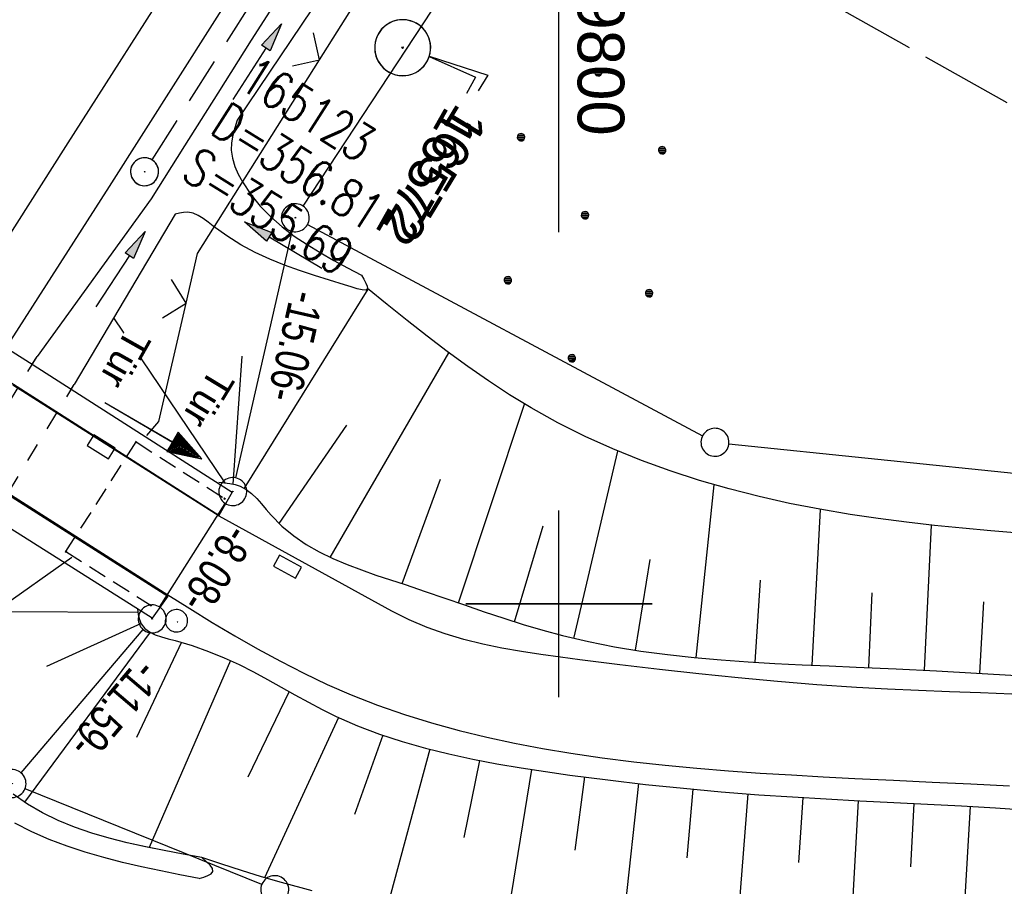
# Model space of a CAD drawing. Extents: x 509054 to 510017, y 459212 to 460305.
# Tile 58 of 63: x 509771 to 509824, y 460085 to 460131. Entities that reach past the tile are written whole.
import ezdxf
from ezdxf import colors
from ezdxf.entities.mleader import LeaderData, LeaderLine
from ezdxf.math import Vec2, Vec3

# ---------------------------------------------------------------- set-up
doc = ezdxf.new("R2010")
doc.units = 0
doc.header["$LTSCALE"] = 10
doc.header["$MEASUREMENT"] = 0
for name, pattern in [('AUSGEZOGEN', [0]), ('LT00', [0]), ('LT01', [0.2, 0.1, -0.1]), ('LT14', [0.6, 0.5, -0.1]), ('LT17', [0.15, 0.1, -0.05]), ('STRICHLINIE2', [0.375, 0.25, -0.125])]:
    doc.linetypes.add(name, pattern=pattern)
doc.layers.get('0').update_dxf_attribs({"linetype": 'LT00'})
for name, color, linetype in [('--EK_FBR', 1, 'LT00'), ('--EK_Haltung', 7, 'STRICHLINIE2'), ('--EK_Schacht-Text', 5, 'LT00'), ('--EL_DFK_AB_L', 21, 'LT00'), ('--EL_DFK_AB_P', 7, 'LT00'), ('--EL_Haltung', 182, 'STRICHLINIE2'), ('ABSTAND', 8, 'LT00'), ('DFK_AB_L', 21, 'LT00'), ('DFK_AB_P', 7, 'LT00'), ('DFK_GZPKT', 250, 'LT00'), ('DFK_KATASTER', 250, 'LT00'), ('DFK_NUTZUNG', 250, 'LT00'), ('DFK_TOPO-SYM', 252, 'LT00'), ('DFK_VERMPKT', 252, 'LT00'), ('FESTPKT_TEXT_A', 211, 'LT00'), ('FESTPKT_TEXT_B', 211, 'LT00'), ('PFEIL', 140, 'AUSGEZOGEN'), ('TOR_TEXT_A', 11, 'Continuous'), ('TOR_TEXT_B', 11, 'Continuous'), ('V109_AFBR_BAB', 250, 'LT00'), ('V109_BOESCH', 250, 'LT00'), ('V109_BOSCHUNG', 250, 'LT00'), ('V109_BR_KAPPE', 30, 'LT00'), ('V109_BR_WID', 30, 'LT17'), ('V109_GRABEN', 250, 'LT00'), ('V109_KA_PRUF', 182, 'LT00'), ('V109_LD_MARK', 250, 'LT00'), ('V109_PKT_AU', 211, 'LT00'), ('V109_RASTER', 250, 'LT00'), ('V109_SINKK', 182, 'LT00'), ('V109_TOR', 10, 'LT00'), ('V109_ZAUN', 40, 'LT00'), ('V110_AFBR_BAB', 250, 'LT00'), ('V110_BOESCH', 250, 'LT00'), ('V110_BOSCHUNG', 250, 'LT00'), ('V110_BR_KAPPE', 30, 'LT00'), ('V110_BR_WID', 30, 'LT17'), ('V110_GRABEN', 250, 'LT00'), ('V110_KA_PRUF', 182, 'LT00'), ('V110_LD_MARK', 250, 'LT00'), ('V110_PKT_AU', 211, 'LT00'), ('V110_RASTER', 250, 'LT00'), ('V110_SINKK', 182, 'LT00'), ('V110_TOR', 10, 'LT00'), ('V110_Verdeckt', 253, 'LT00'), ('V110_ZAUN', 40, 'LT00')]:
    doc.layers.add(name, color=color, linetype=linetype)
doc.layers.add('-BLATT_110-RAND', color=7, linetype='LT14', plot=False)
doc.styles.add('Beschrift', font='ARIAL.TTF')
doc.styles.add('schachtbeschriftung', font='romans.shx', dxfattribs={"width": 0.75, "height": 2})
doc.styles.get("Standard").update_dxf_attribs({"font": 'ARIAL.TTF'})

# ---------------------------------------------------------------- blocks, each defined once
blk = doc.blocks.new('SYMB7010')
at = {"color": 0, "linetype": 'ByBlock'}
for points in [[(-0.031408, 0.499213), (-0.093728, 0.49134), (-0.15457, 0.475719), (-0.212975, 0.452595), (-0.268021, 0.422333), (-0.31884, 0.385411), (-0.36463, 0.342411), (-0.40467, 0.29401), (-0.438329, 0.240973), (-0.465074, 0.184136), (-0.484486, 0.124395), (-0.496256, 0.062692), (-0.5002, 0)], [(0.5002, 0), (0.496256, 0.062692), (0.484485, 0.124395), (0.465074, 0.184136), (0.438329, 0.240973), (0.40467, 0.29401), (0.36463, 0.342411), (0.31884, 0.385411), (0.268021, 0.422333), (0.212975, 0.452595), (0.15457, 0.475719), (0.093728, 0.49134), (0.031408, 0.499213), (-0.031408, 0.499213)], [(-0.5002, 0), (-0.496256, -0.062692), (-0.484486, -0.124395), (-0.465075, -0.184136), (-0.438329, -0.240973), (-0.404671, -0.29401), (-0.36463, -0.342411), (-0.31884, -0.385411), (-0.268021, -0.422333), (-0.212975, -0.452595), (-0.154571, -0.475719), (-0.093728, -0.49134), (-0.031408, -0.499213), (0.031408, -0.499213)], [(0.031408, -0.499213), (0.093728, -0.491341), (0.15457, -0.475719), (0.212975, -0.452595), (0.268021, -0.422333), (0.31884, -0.385411), (0.36463, -0.342411), (0.404671, -0.294011), (0.438329, -0.240974), (0.465075, -0.184136), (0.484486, -0.124395), (0.496256, -0.062692), (0.500201, 0)]]:
    blk.add_lwpolyline(points, dxfattribs=at)
blk = doc.blocks.new('SYMB7301')
at = {"color": 0, "linetype": 'ByBlock'}
for p, q in [((-0.128693, 0), (0, 0.128693)), ((0, -0.128693), (-0.128693, 0)), ((0, 0.128693), (0.128693, 0)), ((0.128693, 0), (0, -0.128693)), ((0.000059, -0.009738), (0.000059, 0.009897)), ((-0.00901, -0.004339), (-0.002225, -0.009749))]:
    blk.add_line(p, q, dxfattribs=at)
for points in [[(-0.002225, 0.009749), (-0.00901, 0.004339), (-0.00901, -0.004339)], [(0.01, 0), (0.006235, 0.007818), (-0.002225, 0.009749)], [(-0.002225, -0.009749), (0.006235, -0.007818), (0.01, 0)]]:
    blk.add_lwpolyline(points, dxfattribs=at)
blk = doc.blocks.new('SYMB0003')
at = {"color": 0, "linetype": 'ByBlock'}
for p, q in [((-0.015712, 0), (0.010166, 0.012015)), ((0, -0.021257), (-0.015712, 0)), ((0.010166, 0.012015), (0, -0.021257))]:
    blk.add_line(p, q, dxfattribs=at)
for points in [[(-0.031395, 0.499013), (-0.093691, 0.491144), (-0.154509, 0.475528), (-0.21289, 0.452414), (-0.267913, 0.422164), (-0.318712, 0.385257), (-0.364484, 0.342274), (-0.404509, 0.293893), (-0.438154, 0.240877), (-0.464888, 0.184062), (-0.484292, 0.124345), (-0.496058, 0.062667), (-0.5, 0)], [(0.5, 0), (0.496057, 0.062667), (0.484292, 0.124345), (0.464888, 0.184062), (0.438153, 0.240877), (0.404509, 0.293893), (0.364484, 0.342274), (0.318712, 0.385257), (0.267913, 0.422164), (0.21289, 0.452414), (0.154509, 0.475528), (0.093691, 0.491144), (0.031395, 0.499013), (-0.031395, 0.499013)], [(-0.5, 0), (-0.496058, -0.062667), (-0.484292, -0.124345), (-0.464888, -0.184062), (-0.438154, -0.240877), (-0.404509, -0.293893), (-0.364485, -0.342274), (-0.318712, -0.385257), (-0.267914, -0.422164), (-0.21289, -0.452414), (-0.154509, -0.475529), (-0.093691, -0.491144), (-0.031395, -0.499014), (0.031395, -0.499014)], [(0.031395, -0.499014), (0.093691, -0.491144), (0.154509, -0.475529), (0.21289, -0.452414), (0.267914, -0.422164), (0.318712, -0.385257), (0.364485, -0.342274), (0.404509, -0.293893), (0.438154, -0.240877), (0.464889, -0.184062), (0.484292, -0.124345), (0.496058, -0.062667), (0.5, 0)]]:
    blk.add_lwpolyline(points, dxfattribs=at)
blk = doc.blocks.new('Ackerland7')
at = {"layer": 'DFK_NUTZUNG', "color": 0, "linetype": 'ByBlock'}
for p, q in [((-4, 3.928), (-4, 3.67)), ((-3.95, 3.628), (-3.95, 3.97)), ((-3.9, 3.99), (-3.9, 3.607)), ((-3.85, 3.601), (-3.85, 3.997)), ((-3.8, 3.99), (-3.8, 3.607)), ((-3.75, 3.628), (-3.75, 3.97)), ((-3.7, 3.928), (-3.7, 3.67)), ((-3.65, 3.798), (-3.65, 3.8)), ((3.7, 3.929), (3.7, 3.671)), ((3.75, 3.629), (3.75, 3.971)), ((3.8, 3.992), (3.8, 3.608)), ((3.85, 3.602), (3.85, 3.998)), ((3.9, 3.992), (3.9, 3.608)), ((3.95, 3.629), (3.95, 3.971)), ((4, 3.929), (4, 3.671)), ((4.05, 3.799), (4.05, 3.801)), ((-7.85, 0.129), (-7.85, -0.129)), ((-7.8, -0.171), (-7.8, 0.171)), ((-7.75, 0.192), (-7.75, -0.192)), ((-7.7, -0.198), (-7.7, 0.198)), ((-7.65, 0.192), (-7.65, -0.192)), ((-7.6, -0.171), (-7.6, 0.171)), ((-7.55, 0.129), (-7.55, -0.129)), ((-7.5, -0.001), (-7.5, 0.001)), ((-0.15, 0.129), (-0.15, -0.129)), ((-0.1, -0.171), (-0.1, 0.171)), ((-0.05, 0.192), (-0.05, -0.192)), ((0, -0.198), (0, 0.198)), ((0.05, 0.192), (0.05, -0.192)), ((0.1, -0.171), (0.1, 0.171)), ((0.15, 0.129), (0.15, -0.129)), ((0.2, -0.001), (0.2, 0.001)), ((7.55, 0.129), (7.55, -0.129)), ((7.6, -0.171), (7.6, 0.171)), ((7.65, 0.192), (7.65, -0.192)), ((7.7, -0.198), (7.7, 0.198)), ((7.75, 0.192), (7.75, -0.192)), ((7.8, -0.171), (7.8, 0.171)), ((7.85, 0.129), (7.85, -0.129)), ((7.9, -0.001), (7.9, 0.001)), ((-4, -3.671), (-4, -3.929)), ((-3.95, -3.971), (-3.95, -3.629)), ((-3.9, -3.608), (-3.9, -3.992)), ((-3.85, -3.998), (-3.85, -3.602)), ((-3.8, -3.608), (-3.8, -3.992)), ((-3.75, -3.971), (-3.75, -3.629)), ((-3.7, -3.671), (-3.7, -3.929)), ((3.7, -3.671), (3.7, -3.929)), ((3.75, -3.971), (3.75, -3.629)), ((3.8, -3.608), (3.8, -3.992)), ((3.85, -3.998), (3.85, -3.602)), ((3.9, -3.608), (3.9, -3.992)), ((3.95, -3.971), (3.95, -3.629)), ((4, -3.671), (4, -3.929)), ((-3.65, -3.801), (-3.65, -3.799)), ((4.05, -3.801), (4.05, -3.799))]:
    blk.add_line(p, q, dxfattribs=at)
for points in [[(-3.65, 3.799), (-3.67, 3.886), (-3.725, 3.955), (-3.805, 3.994), (-3.894, 3.994), (-3.975, 3.955), (-4.03, 3.886), (-4.05, 3.799), (-4.03, 3.712), (-3.975, 3.642), (-3.894, 3.604), (-3.805, 3.604), (-3.725, 3.642), (-3.67, 3.712), (-3.65, 3.799)], [(4.05, 3.8), (4.03, 3.887), (3.975, 3.956), (3.894, 3.995), (3.805, 3.995), (3.725, 3.956), (3.67, 3.887), (3.65, 3.8), (3.67, 3.713), (3.725, 3.644), (3.805, 3.605), (3.894, 3.605), (3.975, 3.644), (4.03, 3.713), (4.05, 3.8)], [(-7.5, 0), (-7.52, 0.087), (-7.575, 0.156), (-7.655, 0.195), (-7.744, 0.195), (-7.825, 0.156), (-7.88, 0.087), (-7.9, 0)], [(0.2, 0), (0.18, 0.087), (0.125, 0.156), (0.045, 0.195), (-0.044, 0.195), (-0.125, 0.156), (-0.18, 0.087), (-0.2, 0)], [(-0.2, 0), (-0.18, -0.087), (-0.125, -0.156), (-0.044, -0.195), (0.045, -0.195), (0.125, -0.156), (0.18, -0.087), (0.2, 0)], [(7.9, 0), (7.88, 0.087), (7.825, 0.156), (7.744, 0.195), (7.655, 0.195), (7.575, 0.156), (7.52, 0.087), (7.5, 0)], [(7.5, 0), (7.52, -0.087), (7.575, -0.156), (7.655, -0.195), (7.744, -0.195), (7.825, -0.156), (7.88, -0.087), (7.9, 0)], [(-7.9, 0), (-7.88, -0.087), (-7.825, -0.156), (-7.744, -0.195), (-7.655, -0.195), (-7.575, -0.156), (-7.52, -0.087), (-7.5, 0)], [(-3.65, -3.8), (-3.67, -3.713), (-3.725, -3.644), (-3.805, -3.605), (-3.894, -3.605), (-3.975, -3.644), (-4.03, -3.713), (-4.05, -3.8), (-4.03, -3.887), (-3.975, -3.956), (-3.894, -3.995), (-3.805, -3.995), (-3.725, -3.956), (-3.67, -3.887), (-3.65, -3.8)], [(4.05, -3.8), (4.03, -3.713), (3.975, -3.644), (3.894, -3.605), (3.805, -3.605), (3.725, -3.644), (3.67, -3.713), (3.65, -3.8), (3.67, -3.887), (3.725, -3.956), (3.805, -3.995), (3.894, -3.995), (3.975, -3.956), (4.03, -3.887), (4.05, -3.8)]]:
    blk.add_lwpolyline(points, dxfattribs=at)
blk = doc.blocks.new('Pfreil3')
at = {"layer": 'PFEIL'}
blk.add_hatch(color=256, dxfattribs=at).paths.add_polyline_path([(-1.549, 0.273), (-1.549, -0.273), (0, 0)])
for p, q in [((-1.549, 0), (-4.831, 0)), ((-1.549, -0.273), (-1.549, 0.273)), ((-1.549, 0.273), (0, 0)), ((0, 0), (-1.549, -0.273))]:
    blk.add_line(p, q, dxfattribs=at)
blk = doc.blocks.new('SYMB0652')
at = {"color": 0, "linetype": 'ByBlock'}
blk.add_lwpolyline([(-0.15, -0.075), (0.15, -0.075), (0.15, 0.075), (-0.15, 0.075), (-0.15, -0.075)], dxfattribs=at)
blk = doc.blocks.new('SYMB0011')
at = {"color": 0, "linetype": 'ByBlock'}
for p, q in [((0.5, 0), (-0.5, 0)), ((0, 0.5), (0, -0.5))]:
    blk.add_line(p, q, dxfattribs=at)
blk = doc.blocks.new('SYMB0070')
at = {"color": 0, "linetype": 'ByBlock'}
for p, q in [((0.5, 0), (0.2, 0.1)), ((0.2, 0.1), (0.2, 0)), ((-0.5, 0), (0.2, 0)), ((0.468, 0), (0.21, 0.086)), ((0.21, 0.086), (0.21, -0.086)), ((0.21, -0.086), (0.468, 0)), ((0.22, -0.072), (0.437, 0)), ((0.23, -0.058), (0.405, 0)), ((0.24, -0.045), (0.374, 0)), ((0.342, 0), (0.25, 0.031)), ((0.25, 0.031), (0.25, -0.031)), ((0.25, -0.031), (0.342, 0)), ((0.26, -0.017), (0.31, 0)), ((0.27, -0.003), (0.279, 0))]:
    blk.add_line(p, q, dxfattribs=at)
for points in [[(0.2, 0), (0.2, -0.1), (0.5, 0)], [(0.437, 0), (0.22, 0.072), (0.22, -0.072)], [(0.405, 0), (0.23, 0.058), (0.23, -0.058)], [(0.374, 0), (0.24, 0.045), (0.24, -0.045)], [(0.31, 0), (0.26, 0.017), (0.26, -0.017)], [(0.279, 0), (0.27, 0.003), (0.27, -0.003)]]:
    blk.add_lwpolyline(points, dxfattribs=at)
blk = doc.blocks.new('_None')
blk = doc.blocks.new('SYMB0024')
at = {"color": 0, "linetype": 'ByBlock'}
for p, q in [((-0.5, 0.5), (0, 0)), ((0, 0), (0.5, 0.5))]:
    blk.add_line(p, q, dxfattribs=at)

msp = doc.modelspace()

# ---------------------------------------------------------------- linework, layer by layer
at = {"layer": '--EK_FBR'}
for points in [[(509790.672, 460145.651), (509788.774, 460142.663), (509775.887, 460122.371), (509770.61, 460114.119), (509765.791, 460106.519), (509762.095, 460100.744), (509750.657, 460082.677), (509737.856, 460062.627)], [(509790.672, 460145.65), (509788.774, 460142.663), (509775.887, 460122.371), (509770.61, 460114.119), (509765.791, 460106.519), (509762.095, 460100.744), (509750.657, 460082.677), (509737.856, 460062.627)], [(509824.264, 460095.152), (509822.595, 460095.216), (509820.928, 460095.279), (509819.261, 460095.346), (509817.598, 460095.422), (509815.937, 460095.513), (509813.825, 460095.655), (509811.717, 460095.826), (509809.609, 460096.022), (509807.499, 460096.241), (509805.384, 460096.479), (509803.261, 460096.733), (509801.127, 460097), (509800.078, 460097.136), (509799.03, 460097.281), (509797.985, 460097.442), (509796.947, 460097.627), (509795.919, 460097.841), (509794.904, 460098.092), (509793.907, 460098.387), (509792.929, 460098.732), (509791.976, 460099.135), (509791.049, 460099.602), (509781.782, 460104.697), (509770.731, 460111.716)], [(509824.264, 460095.152), (509822.595, 460095.216), (509820.928, 460095.279), (509819.261, 460095.346), (509817.598, 460095.422), (509815.937, 460095.513), (509813.825, 460095.655), (509811.717, 460095.826), (509809.609, 460096.022), (509807.499, 460096.241), (509805.384, 460096.479), (509803.261, 460096.733), (509801.127, 460097), (509800.078, 460097.136), (509799.03, 460097.281), (509797.985, 460097.442), (509796.947, 460097.627), (509795.919, 460097.841), (509794.904, 460098.092), (509793.907, 460098.387), (509792.929, 460098.732), (509791.976, 460099.135), (509791.049, 460099.602), (509781.782, 460104.697), (509770.731, 460111.716)], [(509768.771, 460107.026), (509779.036, 460100.487), (509780.221, 460099.739), (509781.416, 460099.002), (509782.621, 460098.283), (509783.839, 460097.585), (509785.071, 460096.915), (509786.319, 460096.277), (509787.583, 460095.676), (509788.866, 460095.119), (509790.282, 460094.566), (509791.719, 460094.066), (509793.175, 460093.617), (509794.645, 460093.213), (509796.129, 460092.853), (509797.623, 460092.532), (509799.125, 460092.247), (509800.631, 460091.994), (509802.316, 460091.746), (509804.004, 460091.531), (509805.694, 460091.345), (509807.386, 460091.184), (509809.079, 460091.045), (509810.774, 460090.925), (509812.47, 460090.819), (509814.167, 460090.725), (509815.864, 460090.638), (509817.936, 460090.538), (509820.009, 460090.44), (509822.081, 460090.342), (509824.153, 460090.24)], [(509768.771, 460107.026), (509779.036, 460100.487), (509780.221, 460099.739), (509781.416, 460099.002), (509782.621, 460098.283), (509783.839, 460097.585), (509785.071, 460096.915), (509786.319, 460096.277), (509787.583, 460095.676), (509788.866, 460095.119), (509790.282, 460094.566), (509791.719, 460094.067), (509793.175, 460093.617), (509794.645, 460093.213), (509796.129, 460092.853), (509797.623, 460092.532), (509799.125, 460092.247), (509800.631, 460091.994), (509802.316, 460091.746), (509804.004, 460091.531), (509805.694, 460091.345), (509807.386, 460091.184), (509809.079, 460091.045), (509810.774, 460090.925), (509812.47, 460090.819), (509814.167, 460090.725), (509815.864, 460090.638), (509817.936, 460090.538), (509820.009, 460090.44), (509822.081, 460090.342), (509824.153, 460090.24)]]:
    msp.add_lwpolyline(points, dxfattribs=at)
at = {"layer": '--EK_Haltung'}
msp.add_line((509778.193, 460123.802), (509791.679, 460145.083), dxfattribs=at)
at = {"layer": '--EL_DFK_AB_L'}
for p, q in [((509786.283, 460121.326), (509799.16, 460140.867)), ((509782.687, 460106.751), (509785.703, 460119.968)), ((509778.601, 460099.823), (509782.119, 460105.386)), ((509771.176, 460090.931), (509777.714, 460098.618))]:
    msp.add_line(p, q, dxfattribs=at)
at = {"layer": '--EL_Haltung'}
msp.add_line((509778.193, 460123.802), (509791.679, 460145.083), dxfattribs=at)
at = {"layer": '-BLATT_110-RAND'}
msp.add_lwpolyline([(509508.658, 460304.606), (509054.467, 459498.793), (509563.218, 459212.038), (510017.409, 460017.852), (509508.658, 460304.606)], dxfattribs=at)
at = {"layer": 'DFK_AB_L'}
for p, q in [((509786.283, 460121.326), (509799.16, 460140.867)), ((509782.687, 460106.751), (509785.703, 460119.968)), ((509778.601, 460099.823), (509782.119, 460105.386)), ((509771.176, 460090.931), (509777.714, 460098.618))]:
    msp.add_line(p, q, dxfattribs=at)
at = {"layer": 'DFK_KATASTER'}
for p, q in [((509786.531, 460120.346), (509807.699, 460109.014)), ((509809.106, 460108.582), (509834.384, 460105.967)), ((509784.075, 460084.951), (509771.386, 460090.078))]:
    msp.add_line(p, q, dxfattribs=at)
at = {"layer": 'V109_AFBR_BAB'}
for points in [[(509790.672, 460145.651), (509788.774, 460142.663), (509775.887, 460122.371), (509770.61, 460114.119), (509765.791, 460106.519), (509762.095, 460100.744), (509750.657, 460082.677), (509737.856, 460062.627)], [(509824.264, 460095.152), (509822.595, 460095.216), (509820.928, 460095.279), (509819.261, 460095.346), (509817.598, 460095.422), (509815.937, 460095.513), (509813.825, 460095.655), (509811.717, 460095.826), (509809.609, 460096.022), (509807.499, 460096.241), (509805.384, 460096.479), (509803.261, 460096.733), (509801.127, 460097), (509800.078, 460097.136), (509799.03, 460097.281), (509797.985, 460097.442), (509796.947, 460097.627), (509795.919, 460097.841), (509794.904, 460098.092), (509793.907, 460098.387), (509792.929, 460098.732), (509791.976, 460099.135), (509791.049, 460099.602), (509781.782, 460104.697), (509770.731, 460111.716)], [(509768.771, 460107.026), (509779.036, 460100.487), (509780.221, 460099.739), (509781.416, 460099.002), (509782.621, 460098.283), (509783.839, 460097.585), (509785.071, 460096.915), (509786.319, 460096.277), (509787.583, 460095.676), (509788.866, 460095.119), (509790.282, 460094.566), (509791.719, 460094.066), (509793.175, 460093.617), (509794.645, 460093.213), (509796.129, 460092.853), (509797.623, 460092.532), (509799.125, 460092.247), (509800.631, 460091.994), (509802.316, 460091.746), (509804.004, 460091.531), (509805.694, 460091.345), (509807.386, 460091.184), (509809.079, 460091.045), (509810.774, 460090.925), (509812.47, 460090.819), (509814.167, 460090.725), (509815.864, 460090.638), (509817.936, 460090.538), (509820.009, 460090.44), (509822.081, 460090.342), (509824.153, 460090.24)]]:
    msp.add_lwpolyline(points, dxfattribs=at)
at = {"layer": 'V109_BOESCH'}
for points in [[(509824.644, 460103.783), (509823.138, 460103.912), (509821.632, 460104.05), (509820.126, 460104.202), (509818.62, 460104.372), (509817.115, 460104.566), (509815.611, 460104.788), (509813.979, 460105.066), (509812.352, 460105.386), (509810.734, 460105.75), (509809.128, 460106.159), (509807.537, 460106.617), (509805.965, 460107.125), (509804.416, 460107.686), (509802.892, 460108.302), (509801.396, 460108.974), (509799.933, 460109.707), (509798.504, 460110.501), (509797.35, 460111.205), (509796.22, 460111.948), (509795.109, 460112.724), (509794.014, 460113.527), (509792.933, 460114.352), (509791.862, 460115.193), (509790.797, 460116.045), (509789.736, 460116.903)], [(509781.77, 460106.517), (509782.071, 460106.491), (509782.367, 460106.454), (509782.653, 460106.396), (509782.922, 460106.308), (509783.241, 460106.137), (509783.531, 460105.911), (509783.802, 460105.645), (509784.06, 460105.353), (509784.314, 460105.05), (509784.571, 460104.75), (509785.155, 460104.159), (509785.785, 460103.64), (509786.454, 460103.183), (509787.157, 460102.781), (509787.888, 460102.424), (509788.642, 460102.105), (509789.412, 460101.814), (509790.193, 460101.543), (509790.98, 460101.283), (509791.766, 460101.025), (509792.833, 460100.666), (509793.891, 460100.301), (509794.943, 460099.935), (509795.991, 460099.575), (509797.038, 460099.225), (509798.086, 460098.891), (509799.138, 460098.579), (509800.197, 460098.294), (509801.584, 460097.97), (509802.984, 460097.697), (509804.396, 460097.467), (509805.819, 460097.277), (509807.25, 460097.121), (509808.688, 460096.993), (509810.131, 460096.889), (509811.577, 460096.803), (509813.026, 460096.731), (509814.475, 460096.666), (509815.922, 460096.604), (509818.079, 460096.507), (509820.23, 460096.402), (509822.376, 460096.287), (509824.518, 460096.159)], [(509777.412, 460099.703), (509777.457, 460099.422), (509777.52, 460099.156), (509777.617, 460098.918), (509777.803, 460098.677), (509778.056, 460098.489), (509778.359, 460098.342), (509778.698, 460098.225), (509779.058, 460098.125), (509779.426, 460098.031), (509780.346, 460097.76), (509781.219, 460097.449), (509782.053, 460097.106), (509782.853, 460096.736), (509783.626, 460096.346), (509784.379, 460095.942), (509785.118, 460095.533), (509785.85, 460095.123), (509786.581, 460094.72), (509787.317, 460094.331), (509788.066, 460093.962), (509789.21, 460093.46), (509790.391, 460093.013), (509791.604, 460092.615), (509792.843, 460092.262), (509794.105, 460091.949), (509795.384, 460091.671), (509796.675, 460091.424), (509797.974, 460091.202), (509799.276, 460091.002), (509800.576, 460090.818), (509802.617, 460090.552), (509804.645, 460090.315), (509806.667, 460090.105), (509808.684, 460089.921), (509810.704, 460089.762), (509812.508, 460089.641), (509814.317, 460089.534), (509816.128, 460089.437), (509817.942, 460089.345), (509819.757, 460089.253), (509821.573, 460089.157), (509823.388, 460089.05), (509825.202, 460088.93)], [(509786.778, 460084.612), (509785.125, 460085.046), (509784.055, 460085.361), (509782.989, 460085.696), (509781.926, 460086.044), (509780.865, 460086.399)]]:
    msp.add_lwpolyline(points, dxfattribs=at)
at = {"layer": 'V109_BOSCHUNG'}
for p, q in [((509783.141, 460106.199), (509789.771, 460116.874)), ((509782.107, 460106.483), (509776.14, 460115.33)), ((509782.546, 460106.421), (509783.014, 460113.276)), ((509787.745, 460102.49), (509794.097, 460113.465)), ((509794.613, 460100.05), (509798.152, 460110.71)), ((509785.003, 460104.303), (509788.639, 460109.585)), ((509800.805, 460098.146), (509803.159, 460108.189)), ((509791.59, 460101.083), (509793.659, 460106.685)), ((509807.349, 460097.111), (509808.32, 460106.385)), ((509813.577, 460096.705), (509814.011, 460105.06)), ((509819.582, 460096.435), (509819.967, 460104.219)), ((509797.615, 460099.039), (509799.148, 460104.181)), ((509804.104, 460097.512), (509804.886, 460102.37)), ((509810.509, 460096.865), (509810.809, 460101.263)), ((509816.598, 460096.574), (509816.783, 460100.58)), ((509822.554, 460096.277), (509822.767, 460100.102)), ((509777.437, 460099.538), (509766.392, 460099.57)), ((509777.607, 460098.937), (509772.545, 460096.637)), ((509778.089, 460098.47), (509771.366, 460089.36)), ((509779.779, 460097.933), (509777.361, 460092.821)), ((509782.389, 460096.954), (509778.039, 460086.925)), ((509785.541, 460095.296), (509783.33, 460090.694)), ((509788.178, 460093.91), (509784.218, 460085.311)), ((509790.557, 460092.956), (509789.042, 460088.696)), ((509793.084, 460092.199), (509790.817, 460083.797)), ((509795.747, 460091.599), (509794.9, 460087.475)), ((509798.523, 460091.116), (509797.224, 460083.058)), ((509801.374, 460090.711), (509800.859, 460086.793)), ((509804.269, 460090.357), (509803.433, 460082.767)), ((509807.183, 460090.055), (509806.847, 460086.382)), ((509810.114, 460089.806), (509809.574, 460082.672)), ((509813.061, 460089.607), (509812.842, 460086.12)), ((509816.033, 460089.442), (509815.647, 460082.576)), ((509819.018, 460089.291), (509818.839, 460085.9)), ((509822.037, 460089.131), (509821.638, 460082.449))]:
    msp.add_line(p, q, dxfattribs=at)
at = {"layer": 'V109_BR_KAPPE'}
for points in [[(509782.49, 460105.98), (509781.765, 460104.726), (509770.774, 460111.752), (509758.307, 460119.649), (509743.274, 460129.208), (509734.864, 460134.491), (509735.673, 460135.758), (509744.088, 460130.433), (509758.848, 460121.037), (509771.625, 460112.938), (509782.49, 460105.98)], [(509779.043, 460100.408), (509778.199, 460099.23), (509767.701, 460105.856), (509754.884, 460114.049), (509741.512, 460122.52), (509731.373, 460128.986), (509732.145, 460130.257), (509742.462, 460123.65), (509755.848, 460115.176), (509768.714, 460106.974), (509779.043, 460100.408)]]:
    msp.add_lwpolyline(points, dxfattribs=at)
at = {"layer": 'V109_BR_WID'}
for p, q in [((509773.575, 460102.796), (509777.341, 460108.676)), ((509777.341, 460108.676), (509782.084, 460105.639)), ((509773.575, 460102.796), (509778.139, 460099.916))]:
    msp.add_line(p, q, dxfattribs=at)
at = {"layer": 'V109_GRABEN'}
for p, q in [((509771.777, 460112.841), (509772.034, 460113.261)), ((509773.866, 460111.502), (509774.024, 460111.761))]:
    msp.add_line(p, q, dxfattribs=at)
for points in [[(509792.709, 460144.502), (509792.332, 460143.93), (509790.736, 460141.491), (509788.914, 460138.682), (509787.103, 460135.867), (509785.301, 460133.045), (509783.507, 460130.219), (509781.718, 460127.389), (509779.932, 460124.556), (509778.149, 460121.723), (509772.034, 460113.261)], [(509794.518, 460143.483), (509792.519, 460140.462), (509782.751, 460125.93), (509782.629, 460125.528), (509782.524, 460125.127), (509782.455, 460124.726), (509782.44, 460124.326), (509782.5, 460123.889), (509782.629, 460123.458), (509782.812, 460123.039), (509783.032, 460122.634), (509783.484, 460121.948), (509783.996, 460121.32), (509784.559, 460120.744), (509785.169, 460120.214), (509785.817, 460119.722), (509786.499, 460119.262), (509787.206, 460118.829), (509787.933, 460118.414), (509788.673, 460118.013), (509789.42, 460117.618)], [(509788.512, 460117.109), (509787.702, 460117.351), (509786.893, 460117.602), (509786.089, 460117.868), (509785.291, 460118.159), (509784.501, 460118.481), (509783.72, 460118.845), (509782.952, 460119.256), (509782.198, 460119.724), (509781.46, 460120.257), (509781.198, 460120.463), (509780.934, 460120.66), (509780.667, 460120.827), (509780.391, 460120.947), (509780.104, 460120.999), (509779.884, 460120.987), (509779.66, 460120.945), (509779.432, 460120.886), (509774.024, 460111.761)], [(509789.42, 460117.618), (509789.548, 460117.401), (509789.657, 460117.199), (509789.726, 460117.028), (509789.736, 460116.903), (509789.643, 460116.826), (509789.449, 460116.828), (509789.179, 460116.889), (509788.858, 460116.989), (509788.512, 460117.109)], [(509780.865, 460086.399), (509779.854, 460086.579), (509778.848, 460086.766), (509777.85, 460086.966), (509776.867, 460087.185), (509775.902, 460087.429), (509774.96, 460087.705), (509774.046, 460088.02), (509773.164, 460088.38), (509772.318, 460088.792), (509771.514, 460089.261), (509770.756, 460089.794)], [(509780.723, 460085.269), (509779.688, 460085.47), (509778.657, 460085.676), (509777.631, 460085.893), (509776.613, 460086.128), (509775.607, 460086.386), (509774.615, 460086.673), (509773.641, 460086.995), (509772.686, 460087.358), (509771.754, 460087.767), (509770.847, 460088.228)], [(509780.723, 460085.269), (509780.969, 460085.346), (509781.189, 460085.429), (509781.356, 460085.524), (509781.446, 460085.636), (509781.428, 460085.798), (509781.301, 460085.984), (509781.101, 460086.188), (509780.865, 460086.399)]]:
    msp.add_lwpolyline(points, dxfattribs=at)
at = {"layer": 'V109_LD_MARK'}
msp.add_lwpolyline([(509725.844, 460049.574), (509728.672, 460054.019), (509735.084, 460064.092), (509741.498, 460074.164), (509747.914, 460084.235), (509754.33, 460094.306), (509760.746, 460104.376), (509767.161, 460114.448), (509773.575, 460124.519), (509779.988, 460134.593), (509786.398, 460144.667), (509787.986, 460147.165)], dxfattribs=at)
at = {"layer": 'V109_RASTER'}
for p, q in [((509800, 460095), (509800, 460105)), ((509805.001, 460100), (509795.001, 460100))]:
    msp.add_line(p, q, dxfattribs=at)
at = {"layer": 'V109_ZAUN'}
for p, q in [((509787.167, 460129.17), (509795.159, 460141.863)), ((509766.86, 460097.518), (509773.887, 460102.507))]:
    msp.add_line(p, q, dxfattribs=at)
for points in [[(509780.019, 460116.125), (509780.631, 460118.789), (509787.167, 460129.17)], [(509777.918, 460109.031), (509778.561, 460109.769), (509780.019, 460116.125)]]:
    msp.add_lwpolyline(points, dxfattribs=at)
at = {"layer": 'V110_AFBR_BAB'}
for points in [[(509790.672, 460145.65), (509788.774, 460142.663), (509775.887, 460122.371), (509770.61, 460114.119), (509765.791, 460106.519), (509762.095, 460100.744), (509750.657, 460082.677), (509737.856, 460062.627)], [(509824.264, 460095.152), (509822.595, 460095.216), (509820.928, 460095.279), (509819.261, 460095.346), (509817.598, 460095.422), (509815.937, 460095.513), (509813.825, 460095.655), (509811.717, 460095.826), (509809.609, 460096.022), (509807.499, 460096.241), (509805.384, 460096.479), (509803.261, 460096.733), (509801.127, 460097), (509800.078, 460097.136), (509799.03, 460097.281), (509797.985, 460097.442), (509796.947, 460097.627), (509795.919, 460097.841), (509794.904, 460098.092), (509793.907, 460098.387), (509792.929, 460098.732), (509791.976, 460099.135), (509791.049, 460099.602), (509781.782, 460104.697), (509770.731, 460111.716)], [(509768.771, 460107.026), (509779.036, 460100.487), (509780.221, 460099.739), (509781.416, 460099.002), (509782.621, 460098.283), (509783.839, 460097.585), (509785.071, 460096.915), (509786.319, 460096.277), (509787.583, 460095.676), (509788.866, 460095.119), (509790.282, 460094.566), (509791.719, 460094.067), (509793.175, 460093.617), (509794.645, 460093.213), (509796.129, 460092.853), (509797.623, 460092.532), (509799.125, 460092.247), (509800.631, 460091.994), (509802.316, 460091.746), (509804.004, 460091.531), (509805.694, 460091.345), (509807.386, 460091.184), (509809.079, 460091.045), (509810.774, 460090.925), (509812.47, 460090.819), (509814.167, 460090.725), (509815.864, 460090.638), (509817.936, 460090.538), (509820.009, 460090.44), (509822.081, 460090.342), (509824.153, 460090.24)]]:
    msp.add_lwpolyline(points, dxfattribs=at)
at = {"layer": 'V110_BOESCH'}
for points in [[(509824.644, 460103.783), (509823.138, 460103.912), (509821.632, 460104.05), (509820.126, 460104.202), (509818.62, 460104.372), (509817.115, 460104.566), (509815.611, 460104.788), (509813.979, 460105.066), (509812.352, 460105.386), (509810.734, 460105.75), (509809.128, 460106.159), (509807.537, 460106.617), (509805.965, 460107.125), (509804.416, 460107.686), (509802.892, 460108.302), (509801.396, 460108.974), (509799.933, 460109.707), (509798.504, 460110.501), (509797.35, 460111.205), (509796.22, 460111.948), (509795.109, 460112.724), (509794.014, 460113.527), (509792.933, 460114.352), (509791.862, 460115.193), (509790.797, 460116.045), (509789.736, 460116.903)], [(509781.77, 460106.517), (509782.071, 460106.491), (509782.367, 460106.454), (509782.653, 460106.396), (509782.922, 460106.308), (509783.241, 460106.137), (509783.531, 460105.911), (509783.802, 460105.645), (509784.06, 460105.353), (509784.314, 460105.05), (509784.571, 460104.75), (509785.155, 460104.159), (509785.785, 460103.639), (509786.454, 460103.183), (509787.157, 460102.781), (509787.888, 460102.424), (509788.642, 460102.105), (509789.412, 460101.814), (509790.193, 460101.543), (509790.98, 460101.283), (509791.766, 460101.025), (509792.833, 460100.666), (509793.891, 460100.301), (509794.943, 460099.935), (509795.991, 460099.575), (509797.038, 460099.225), (509798.086, 460098.891), (509799.138, 460098.579), (509800.197, 460098.294), (509801.584, 460097.97), (509802.984, 460097.697), (509804.396, 460097.467), (509805.819, 460097.277), (509807.25, 460097.121), (509808.688, 460096.993), (509810.131, 460096.889), (509811.577, 460096.803), (509813.026, 460096.731), (509814.475, 460096.666), (509815.922, 460096.604), (509818.079, 460096.507), (509820.23, 460096.402), (509822.376, 460096.287), (509824.518, 460096.159)], [(509777.412, 460099.703), (509777.457, 460099.422), (509777.52, 460099.156), (509777.617, 460098.918), (509777.804, 460098.677), (509778.056, 460098.489), (509778.359, 460098.342), (509778.698, 460098.225), (509779.058, 460098.125), (509779.426, 460098.031), (509780.346, 460097.76), (509781.219, 460097.449), (509782.053, 460097.106), (509782.853, 460096.735), (509783.627, 460096.346), (509784.379, 460095.942), (509785.118, 460095.533), (509785.85, 460095.123), (509786.581, 460094.721), (509787.317, 460094.331), (509788.066, 460093.962), (509789.21, 460093.46), (509790.391, 460093.013), (509791.604, 460092.615), (509792.843, 460092.262), (509794.105, 460091.949), (509795.384, 460091.671), (509796.675, 460091.424), (509797.974, 460091.202), (509799.276, 460091.002), (509800.576, 460090.818), (509802.617, 460090.552), (509804.646, 460090.315), (509806.667, 460090.105), (509808.685, 460089.921), (509810.704, 460089.762), (509812.508, 460089.641), (509814.317, 460089.534), (509816.128, 460089.437), (509817.942, 460089.345), (509819.757, 460089.253), (509821.573, 460089.157), (509823.388, 460089.05), (509825.202, 460088.93)], [(509786.778, 460084.612), (509785.125, 460085.046), (509784.055, 460085.361), (509782.989, 460085.696), (509781.926, 460086.044), (509780.865, 460086.399)]]:
    msp.add_lwpolyline(points, dxfattribs=at)
at = {"layer": 'V110_BOSCHUNG'}
for p, q in [((509783.141, 460106.199), (509789.771, 460116.874)), ((509782.107, 460106.483), (509776.14, 460115.33)), ((509782.546, 460106.421), (509783.015, 460113.276)), ((509787.745, 460102.49), (509794.097, 460113.465)), ((509794.613, 460100.05), (509798.152, 460110.71)), ((509785.003, 460104.303), (509788.639, 460109.585)), ((509800.805, 460098.146), (509803.159, 460108.189)), ((509791.59, 460101.083), (509793.659, 460106.685)), ((509807.349, 460097.111), (509808.321, 460106.385)), ((509813.577, 460096.706), (509814.011, 460105.06)), ((509819.582, 460096.435), (509819.967, 460104.219)), ((509797.615, 460099.039), (509799.148, 460104.181)), ((509804.104, 460097.512), (509804.886, 460102.37)), ((509810.509, 460096.865), (509810.809, 460101.263)), ((509816.598, 460096.574), (509816.783, 460100.58)), ((509822.554, 460096.277), (509822.767, 460100.102)), ((509777.437, 460099.538), (509766.393, 460099.57)), ((509777.607, 460098.937), (509772.545, 460096.637)), ((509778.089, 460098.47), (509771.366, 460089.359)), ((509779.779, 460097.933), (509777.361, 460092.821)), ((509782.389, 460096.954), (509778.039, 460086.925)), ((509785.541, 460095.296), (509783.33, 460090.694)), ((509788.178, 460093.91), (509784.218, 460085.311)), ((509790.557, 460092.956), (509789.042, 460088.696)), ((509793.084, 460092.199), (509790.817, 460083.797)), ((509795.747, 460091.599), (509794.9, 460087.475)), ((509798.523, 460091.116), (509797.224, 460083.058)), ((509801.374, 460090.711), (509800.859, 460086.793)), ((509804.27, 460090.357), (509803.433, 460082.767)), ((509807.183, 460090.055), (509806.847, 460086.382)), ((509810.114, 460089.806), (509809.574, 460082.672)), ((509813.061, 460089.607), (509812.842, 460086.12)), ((509816.033, 460089.442), (509815.647, 460082.576)), ((509819.018, 460089.291), (509818.839, 460085.9)), ((509822.037, 460089.13), (509821.638, 460082.449))]:
    msp.add_line(p, q, dxfattribs=at)
at = {"layer": 'V110_BR_WID'}
for p, q in [((509773.575, 460102.796), (509777.341, 460108.676)), ((509777.341, 460108.676), (509782.084, 460105.639)), ((509773.575, 460102.796), (509778.139, 460099.916))]:
    msp.add_line(p, q, dxfattribs=at)
at = {"layer": 'V110_GRABEN'}
for p, q in [((509771.777, 460112.841), (509772.035, 460113.26)), ((509773.867, 460111.502), (509774.024, 460111.761))]:
    msp.add_line(p, q, dxfattribs=at)
for points in [[(509792.709, 460144.502), (509792.332, 460143.93), (509790.736, 460141.491), (509788.914, 460138.682), (509787.103, 460135.867), (509785.301, 460133.045), (509783.507, 460130.219), (509781.718, 460127.389), (509779.932, 460124.556), (509778.149, 460121.723), (509772.035, 460113.26)], [(509794.518, 460143.483), (509792.519, 460140.462), (509782.751, 460125.93), (509782.629, 460125.528), (509782.524, 460125.127), (509782.455, 460124.726), (509782.44, 460124.326), (509782.5, 460123.889), (509782.629, 460123.458), (509782.812, 460123.039), (509783.032, 460122.634), (509783.484, 460121.948), (509783.996, 460121.32), (509784.559, 460120.744), (509785.169, 460120.214), (509785.817, 460119.722), (509786.499, 460119.262), (509787.206, 460118.829), (509787.933, 460118.414), (509788.673, 460118.013), (509789.42, 460117.618)], [(509788.512, 460117.109), (509787.702, 460117.352), (509786.893, 460117.602), (509786.089, 460117.868), (509785.291, 460118.158), (509784.501, 460118.481), (509783.72, 460118.845), (509782.952, 460119.256), (509782.198, 460119.724), (509781.46, 460120.257), (509781.198, 460120.463), (509780.934, 460120.66), (509780.667, 460120.827), (509780.391, 460120.947), (509780.104, 460120.999), (509779.884, 460120.987), (509779.66, 460120.945), (509779.432, 460120.886), (509774.024, 460111.761)], [(509789.42, 460117.618), (509789.548, 460117.401), (509789.657, 460117.199), (509789.726, 460117.028), (509789.736, 460116.903), (509789.643, 460116.826), (509789.449, 460116.828), (509789.179, 460116.889), (509788.858, 460116.989), (509788.512, 460117.109)], [(509780.865, 460086.399), (509779.854, 460086.579), (509778.848, 460086.766), (509777.851, 460086.966), (509776.867, 460087.184), (509775.902, 460087.429), (509774.96, 460087.705), (509774.046, 460088.02), (509773.164, 460088.38), (509772.318, 460088.792), (509771.514, 460089.261), (509770.756, 460089.794)], [(509780.723, 460085.269), (509779.688, 460085.47), (509778.657, 460085.676), (509777.631, 460085.893), (509776.613, 460086.128), (509775.607, 460086.386), (509774.615, 460086.673), (509773.641, 460086.995), (509772.686, 460087.358), (509771.754, 460087.767), (509770.847, 460088.228)], [(509780.723, 460085.269), (509780.969, 460085.346), (509781.189, 460085.429), (509781.356, 460085.524), (509781.446, 460085.636), (509781.428, 460085.798), (509781.301, 460085.984), (509781.101, 460086.188), (509780.865, 460086.399)]]:
    msp.add_lwpolyline(points, dxfattribs=at)
at = {"layer": 'V110_LD_MARK'}
msp.add_lwpolyline([(509697.14, 460004.401), (509709.452, 460023.789), (509715.855, 460033.868), (509722.262, 460043.944), (509728.672, 460054.019), (509735.084, 460064.092), (509741.498, 460074.164), (509747.914, 460084.235), (509754.33, 460094.306), (509760.746, 460104.377), (509767.161, 460114.448), (509773.575, 460124.519), (509779.988, 460134.592), (509786.398, 460144.667), (509787.986, 460147.165)], dxfattribs=at)
at = {"layer": 'V110_RASTER'}
for p, q in [((509800, 460119.92), (509800, 460140.393)), ((509800, 460095), (509800, 460105)), ((509795.001, 460100), (509805.001, 460100))]:
    msp.add_line(p, q, dxfattribs=at)
at = {"layer": 'V110_Verdeckt', "linetype": 'LT01'}
for p, q in [((509767.359, 460105.633), (509772.035, 460113.26)), ((509769.455, 460104.265), (509774.024, 460111.761))]:
    msp.add_line(p, q, dxfattribs=at)
at = {"layer": 'V110_ZAUN'}
for p, q in [((509787.167, 460129.17), (509795.159, 460141.863)), ((509766.86, 460097.518), (509773.887, 460102.507))]:
    msp.add_line(p, q, dxfattribs=at)
for points in [[(509780.02, 460116.125), (509780.631, 460118.789), (509787.167, 460129.17)], [(509777.918, 460109.031), (509778.561, 460109.769), (509780.02, 460116.125)]]:
    msp.add_lwpolyline(points, dxfattribs=at)

# ---------------------------------------------------------------- block references
at = {"layer": '--EL_DFK_AB_P', "xscale": 1.500000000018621, "yscale": 1.5, "zscale": 1.5, "rotation": 264.7377099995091}
for p in [(509785.87, 460120.7), (509782.52, 460106.019), (509778.2, 460099.19), (509770.69, 460090.36)]:
    msp.add_blockref('SYMB0003', p, dxfattribs=at)
at = {"layer": 'DFK_AB_P', "xscale": 1.500000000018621, "yscale": 1.5, "zscale": 1.5, "rotation": 264.7377099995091}
for p in [(509785.87, 460120.7), (509782.52, 460106.019), (509778.2, 460099.19), (509770.69, 460090.36)]:
    msp.add_blockref('SYMB0003', p, dxfattribs=at)
at = {"layer": 'DFK_GZPKT', "xscale": 1.500000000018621, "yscale": 1.5, "zscale": 1.5, "rotation": 264.7377099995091}
for p in [(509808.36, 460108.66), (509784.77, 460084.67)]:
    msp.add_blockref('SYMB7010', p, dxfattribs=at)
at = {"layer": 'DFK_NUTZUNG', "rotation": 264.7376999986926}
msp.add_blockref('Ackerland7', (509801.396, 460120.838), dxfattribs=at)
at = {"layer": 'DFK_TOPO-SYM', "xscale": 0.09999999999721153, "yscale": 0.09999999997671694, "zscale": 0.1, "rotation": 0.001159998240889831}
msp.add_blockref('SYMB7301', (509779.56, 460099.02), dxfattribs=at)
at = {"layer": 'DFK_VERMPKT', "xscale": 1.200000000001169, "yscale": 1.200000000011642, "zscale": 1.2, "rotation": 264.7377100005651}
msp.add_blockref('SYMB7010', (509779.5, 460099.089), dxfattribs=at)
at = {"layer": 'PFEIL'}
for p, rotation in [((509785.128, 460131.108), 57.44918947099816), ((509783.143, 460120.481), 149.0516138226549), ((509777.827, 460119.965), 56.72984969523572)]:
    msp.add_blockref('Pfreil3', p, dxfattribs=dict(at, rotation=rotation))
at = {"layer": 'V109_BR_WID', "xscale": 0.1000000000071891, "yscale": 0.09999999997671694, "zscale": 0.1, "rotation": 238.7303999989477}
for p in [(509777.341, 460108.676), (509782.084, 460105.639), (509773.575, 460102.796), (509778.139, 460099.916)]:
    msp.add_blockref('SYMB0011', p, dxfattribs=at)
at = {"layer": 'V109_KA_PRUF', "xscale": 1.500000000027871, "yscale": 1.5, "zscale": 1.5, "rotation": 238.730399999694}
msp.add_blockref('SYMB0003', (509777.792, 460123.169), dxfattribs=at)
at = {"layer": 'V109_PKT_AU', "xscale": 2.999999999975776, "yscale": 3, "zscale": 3, "rotation": 238.7304000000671}
msp.add_blockref('SYMB0003', (509791.625, 460129.82), dxfattribs=at)
at = {"layer": 'V109_SINKK', "zscale": 4.5}
for p, xscale, yscale, rotation in [((509775.47, 460108.415), 4.500000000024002, 4.500000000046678, 327.5783586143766), ((509785.456, 460101.994), 4.500000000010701, 4.499999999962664, 331.1980524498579)]:
    msp.add_blockref('SYMB0652', p, dxfattribs=dict(at, xscale=xscale, yscale=yscale, rotation=rotation))
at = {"layer": 'V109_TOR', "xscale": 6.000000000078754, "yscale": 5.999999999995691, "zscale": 6, "rotation": 329.6064838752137}
msp.add_blockref('SYMB0070', (509778.257, 460109.282), dxfattribs=at)
at = {"layer": 'V109_ZAUN', "yscale": 2.099999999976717, "zscale": 2.1}
for p, xscale, rotation in [((509787.167, 460129.17), 2.100000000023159, 57.80363999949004), ((509780.019, 460116.125), 2.099999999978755, 77.07245000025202)]:
    msp.add_blockref('SYMB0024', p, dxfattribs=dict(at, xscale=xscale, rotation=rotation))
at = {"layer": 'V110_BR_WID', "xscale": 0.09999999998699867, "yscale": 0.09999999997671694, "zscale": 0.1, "rotation": 240.5924999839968}
for p in [(509777.341, 460108.676), (509782.084, 460105.639), (509773.575, 460102.796), (509778.139, 460099.916)]:
    msp.add_blockref('SYMB0011', p, dxfattribs=at)
at = {"layer": 'V110_KA_PRUF', "xscale": 1.499999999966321, "yscale": 1.5, "zscale": 1.5, "rotation": 240.5925000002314}
msp.add_blockref('SYMB0003', (509777.792, 460123.169), dxfattribs=at)
at = {"layer": 'V110_PKT_AU', "xscale": 3.00000000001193, "yscale": 3, "zscale": 3, "rotation": 240.5924999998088}
msp.add_blockref('SYMB0003', (509791.625, 460129.82), dxfattribs=at)
at = {"layer": 'V110_SINKK', "zscale": 4.5}
for p, xscale, yscale, rotation in [((509775.47, 460108.415), 4.500000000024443, 4.500000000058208, 327.5784756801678), ((509785.456, 460101.994), 4.500000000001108, 4.5, 151.1979192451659)]:
    msp.add_blockref('SYMB0652', p, dxfattribs=dict(at, xscale=xscale, yscale=yscale, rotation=rotation))
at = {"layer": 'V110_TOR', "xscale": 5.999999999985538, "yscale": 5.999999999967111, "zscale": 6, "rotation": 329.9280403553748}
msp.add_blockref('SYMB0070', (509778.257, 460109.282), dxfattribs=at)
at = {"layer": 'V110_ZAUN', "yscale": 2.099999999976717, "zscale": 2.1}
for p, xscale, rotation in [((509787.167, 460129.17), 2.099999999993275, 57.80430999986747), ((509780.02, 460116.125), 2.099999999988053, 77.07302999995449)]:
    msp.add_blockref('SYMB0024', p, dxfattribs=dict(at, xscale=xscale, rotation=rotation))

# ---------------------------------------------------------------- texts
at = {"layer": '--EK_Schacht-Text', "style": 'schachtbeschriftung', "width": 0.75}
for s, p in [('165123', (509782.755, 460127.731)), ('D=356.81', (509781.213, 460125.298)), ('S=355.69', (509779.671, 460122.866))]:
    msp.add_text(s, height=2, rotation=-32.3618, dxfattribs=at).set_placement(p)
at = {"layer": 'ABSTAND', "width": 0.75}
for s, rotation, p in [(' -15.06-', -102.8558, (509785.784, 460117.408)), (' -8.08-', -122.3122, (509782.537, 460104.833)), (' -11.59-', -130.3812, (509777.81, 460097.549))]:
    msp.add_text(s, height=1.8, rotation=rotation, dxfattribs=at).set_placement(p)
at = {"layer": 'TOR_TEXT_B', "insert": (509781.367, 460112.735), "char_height": 1.5, "attachment_point": 7, "rotation": 238.7304, "style": 'Beschrift'}
msp.add_mtext('Tür', dxfattribs=at)
at = {"layer": 'V110_RASTER', "width": 0.976}
msp.add_text(' 509800', height=2.5, rotation=-89.9996, dxfattribs=at).set_placement((509801, 460137.42))

# ---------------------------------------------------------------- leaders
at = {"layer": 'FESTPKT_TEXT_A'}
ml = msp.add_multileader_mtext('Standard', dxfattribs=at)
ml.set_content('{\\H0.09x;\\P\\H11.111x; 16572 \\~\\P\\H0.09x;   }', color=256)
ml.set_leader_properties(color=256, linetype='ByLayer', lineweight=-1)
ml.set_arrow_properties(name='NONE')
ml.build(insert=Vec2(0, 0))
ml.multileader.update_dxf_attribs({"has_text_frame": 1, "text_left_attachment_type": 2, "text_right_attachment_type": 2, "dogleg_length": 1, "arrow_head_size": 0.18})
ctx = ml.context
ctx.base_point, ctx.char_height, ctx.arrow_head_size, ctx.landing_gap_size, ctx.plane_origin, ctx.plane_x_axis, ctx.plane_y_axis = Vec3(509795.037, 460127.37), 2, 0.18, 0.3, Vec3(509791.499, 460129.943), Vec3(-0.491018, -0.87115), Vec3(0.87115, -0.491018)
ctx.left_attachment, ctx.right_attachment = 2, 2
notes = []
notes.append((ctx, [(0, (1, 1, 0), (509795.528, 460128.241), (-0.491018, -0.87115), 1, [(0, [(509793.047, 460129.341)], 0, [])])]))
ctx.mtext.insert, ctx.mtext.text_direction, ctx.mtext.rotation, ctx.mtext.line_spacing_factor, ctx.mtext.flow_direction = Vec3(509796.263, 460126.334), Vec3(-0.491018, -0.87115), -0.486947, 0.7, 5
at = {"layer": 'FESTPKT_TEXT_B'}
ml = msp.add_multileader_mtext('Standard', dxfattribs=at)
ml.set_content('{\\H0.09x;\\P\\H11.111x; 16572 \\~\\P\\H0.09x;   }', color=256)
ml.set_leader_properties(color=256, linetype='ByLayer', lineweight=-1)
ml.set_arrow_properties(name='NONE')
ml.build(insert=Vec2(0, 0))
ml.multileader.update_dxf_attribs({"has_text_frame": 1, "text_left_attachment_type": 2, "text_right_attachment_type": 2, "dogleg_length": 1, "arrow_head_size": 0.18})
ctx = ml.context
ctx.base_point, ctx.char_height, ctx.arrow_head_size, ctx.landing_gap_size, ctx.plane_origin, ctx.plane_x_axis, ctx.plane_y_axis = Vec3(509795.663, 460127.499), 2, 0.18, 0.3, Vec3(509791.167, 460134.88), Vec3(-0.519066, -0.854734), Vec3(0.854734, -0.519066)
ctx.left_attachment, ctx.right_attachment = 2, 2
notes.append((ctx, [(0, (1, 1, 0), (509796.182, 460128.353), (-0.519066, -0.854734), 1, [(0, [(509793.05, 460129.361)], 0, [])])]))
ctx.mtext.insert, ctx.mtext.text_direction, ctx.mtext.rotation, ctx.mtext.line_spacing_factor, ctx.mtext.flow_direction = Vec3(509796.855, 460126.424), Vec3(-0.519066, -0.854734), -0.519447, 0.7, 5
for ctx, leaders in notes:
    for number, flags, end, landing, length, lines in leaders:
        leader = LeaderData()
        leader.index, (leader.has_last_leader_line, leader.has_dogleg_vector, leader.attachment_direction) = number, flags
        leader.last_leader_point, leader.dogleg_vector, leader.dogleg_length = Vec3(end), Vec3(landing), length
        for number, points, colour, breaks in lines:
            line = LeaderLine()
            line.index, line.vertices, line.color, line.breaks = number, Vec3.list(points), colors.encode_raw_color(colour), breaks
            leader.lines.append(line)
        ctx.leaders.append(leader)

# ---------------------------------------------------------------- next in the draw order: texts
at = {"layer": 'TOR_TEXT_A', "insert": (509776.856, 460114.864), "char_height": 1.5, "attachment_point": 7, "rotation": 240.5925, "style": 'Beschrift', "bg_fill": 3, "box_fill_scale": 1, "bg_fill_color": 256, "bg_fill_transparency": 2954267}
msp.add_mtext('Tür', dxfattribs=at)

# ---------------------------------------------------------------- next in the draw order: linework, layer by layer
at = {"layer": 'V110_BR_KAPPE'}
for points in [[(509782.49, 460105.98), (509781.765, 460104.726), (509770.774, 460111.752), (509758.307, 460119.649), (509743.274, 460129.208), (509734.864, 460134.491), (509735.673, 460135.758), (509744.088, 460130.433), (509758.848, 460121.037), (509771.625, 460112.938), (509782.49, 460105.98)], [(509779.043, 460100.408), (509778.199, 460099.23), (509767.701, 460105.856), (509754.884, 460114.049), (509741.512, 460122.52), (509731.373, 460128.986), (509732.145, 460130.257), (509742.462, 460123.65), (509755.848, 460115.176), (509768.714, 460106.974), (509779.043, 460100.408)]]:
    msp.add_lwpolyline(points, dxfattribs=at)

doc.saveas('drawing.dxf')
